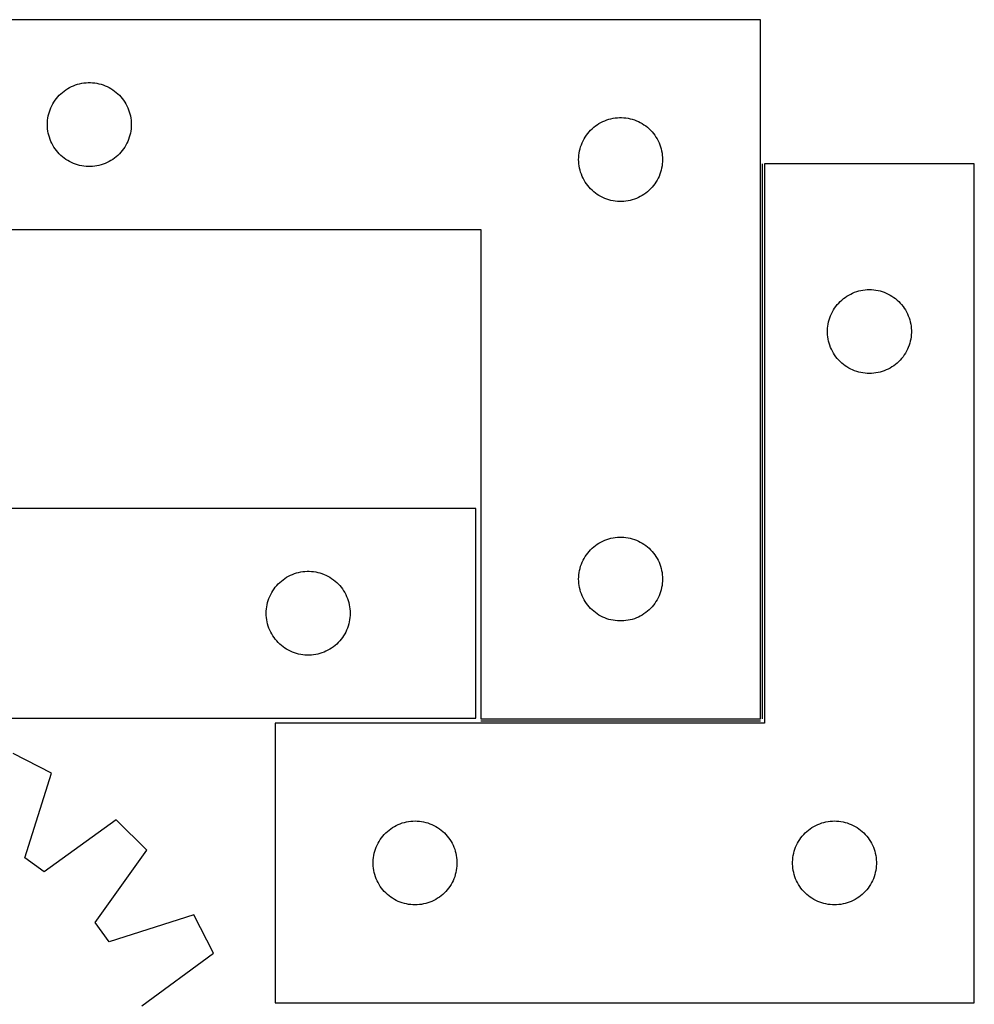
# Model space of a CAD drawing. Header units: millimetres. Extents: x 7 to 1493, y 7 to 2993.
# Tile 13 of 13: x 1152 to 1493, y 2641 to 2993. Entities that reach past the tile are written whole.
import ezdxf

# ---------------------------------------------------------------- set-up
doc = ezdxf.new("R2010")
doc.units = ezdxf.units.MM
doc.layers.add('COMMON', color=5, linetype='CONTINUOUS', true_color=0x0000ff)
doc.layers.add('CUT', color=7, linetype='CONTINUOUS', true_color=0x000000)

msp = doc.modelspace()

# ---------------------------------------------------------------- linework, layer by layer
at = {"layer": 'COMMON'}
for p, q in [((1417.594357, 2743.189729), (1417.594357, 2941.689728)), ((1316.844356, 2742.439728), (1416.844356, 2742.439728))]:
    msp.add_line(p, q, dxfattribs=at)
at = {"layer": 'CUT'}
for p, q in [((1416.844356, 2993.189729), (1116.844356, 2993.189729)), ((1416.844356, 2743.189729), (1416.844356, 2993.189729)), ((1167.841142, 2967.687318), (1168.4707, 2968.134884)), ((1168.4707, 2968.134884), (1169.122464, 2968.549449)), ((1169.122464, 2968.549449), (1169.794705, 2968.929911)), ((1169.794705, 2968.929911), (1170.48564, 2969.275263)), ((1170.48564, 2969.275263), (1171.193438, 2969.584589)), ((1171.193438, 2969.584589), (1171.91622, 2969.857068)), ((1171.91622, 2969.857068), (1172.652071, 2970.091977)), ((1172.652071, 2970.091977), (1173.39904, 2970.288695)), ((1173.39904, 2970.288695), (1174.155145, 2970.446698)), ((1174.155145, 2970.446698), (1174.918381, 2970.565569)), ((1174.918381, 2970.565569), (1175.686724, 2970.644992)), ((1175.686724, 2970.644992), (1176.458137, 2970.684756)), ((1176.458137, 2970.684756), (1177.230575, 2970.684756)), ((1177.230575, 2970.684756), (1178.001988, 2970.644992)), ((1178.001988, 2970.644992), (1178.770331, 2970.565569)), ((1178.770331, 2970.565569), (1179.533567, 2970.446698)), ((1179.533567, 2970.446698), (1180.289672, 2970.288695)), ((1180.289672, 2970.288695), (1181.03664, 2970.091977)), ((1181.03664, 2970.091977), (1181.772492, 2969.857068)), ((1181.772492, 2969.857068), (1182.495274, 2969.584589)), ((1182.495274, 2969.584589), (1183.203072, 2969.275263)), ((1183.203072, 2969.275263), (1183.894007, 2968.929911)), ((1183.894007, 2968.929911), (1184.566248, 2968.549449)), ((1184.566248, 2968.549449), (1185.218012, 2968.134884)), ((1185.218012, 2968.134884), (1185.84757, 2967.687318)), ((1164.187723, 2963.740172), (1164.618931, 2964.381046)), ((1164.618931, 2964.381046), (1165.082559, 2964.998871)), ((1165.082559, 2964.998871), (1165.577377, 2965.592011)), ((1165.577377, 2965.592011), (1166.102073, 2966.158892)), ((1166.102073, 2966.158892), (1166.655256, 2966.69801)), ((1166.655256, 2966.69801), (1167.235458, 2967.207936)), ((1167.235458, 2967.207936), (1167.841142, 2967.687318)), ((1185.84757, 2967.687318), (1186.453254, 2967.207936)), ((1186.453254, 2967.207936), (1187.033456, 2966.69801)), ((1187.033456, 2966.69801), (1187.586639, 2966.158892)), ((1187.586639, 2966.158892), (1188.111335, 2965.592011)), ((1188.111335, 2965.592011), (1188.606153, 2964.998871)), ((1188.606153, 2964.998871), (1189.069781, 2964.381046)), ((1189.069781, 2964.381046), (1189.500989, 2963.740172)), ((1162.554825, 2960.251452), (1162.808604, 2960.98101)), ((1162.808604, 2960.98101), (1163.099602, 2961.696538)), ((1163.099602, 2961.696538), (1163.42705, 2962.396136)), ((1163.42705, 2962.396136), (1163.790077, 2963.07795)), ((1163.790077, 2963.07795), (1164.187723, 2963.740172)), ((1189.500989, 2963.740172), (1189.898635, 2963.07795)), ((1189.898635, 2963.07795), (1190.261662, 2962.396136)), ((1190.261662, 2962.396136), (1190.589109, 2961.696538)), ((1190.589109, 2961.696538), (1190.880108, 2960.98101)), ((1190.880108, 2960.98101), (1191.133887, 2960.251452)), ((1161.864245, 2956.461911), (1161.923858, 2957.232044)), ((1161.923858, 2957.232044), (1162.023037, 2957.998088)), ((1162.023037, 2957.998088), (1162.161521, 2958.75801)), ((1162.161521, 2958.75801), (1162.33894, 2959.509796)), ((1162.33894, 2959.509796), (1162.554825, 2960.251452)), ((1191.133887, 2960.251452), (1191.349772, 2959.509796)), ((1191.349772, 2959.509796), (1191.527191, 2958.75801)), ((1191.527191, 2958.75801), (1191.665674, 2957.998088)), ((1191.665674, 2957.998088), (1191.764854, 2957.232044)), ((1191.764854, 2957.232044), (1191.824467, 2956.461911)), ((1361.193438, 2957.084589), (1361.91622, 2957.357068)), ((1361.91622, 2957.357068), (1362.652071, 2957.591977)), ((1362.652071, 2957.591977), (1363.39904, 2957.788695)), ((1363.39904, 2957.788695), (1364.155145, 2957.946698)), ((1364.155145, 2957.946698), (1364.918381, 2958.065569)), ((1364.918381, 2958.065569), (1365.686724, 2958.144992)), ((1365.686724, 2958.144992), (1366.458137, 2958.184756)), ((1366.458137, 2958.184756), (1367.230575, 2958.184756)), ((1367.230575, 2958.184756), (1368.001988, 2958.144992)), ((1368.001988, 2958.144992), (1368.770331, 2958.065569)), ((1368.770331, 2958.065569), (1369.533567, 2957.946698)), ((1369.533567, 2957.946698), (1370.289672, 2957.788695)), ((1370.289672, 2957.788695), (1371.03664, 2957.591977)), ((1371.03664, 2957.591977), (1371.772492, 2957.357068)), ((1371.772492, 2957.357068), (1372.495274, 2957.084589)), ((1161.844356, 2955.689729), (1161.864245, 2956.461911)), ((1161.864245, 2954.917548), (1161.844356, 2955.689729)), ((1161.923858, 2954.147414), (1161.864245, 2954.917548)), ((1162.023037, 2953.381371), (1161.923858, 2954.147414)), ((1191.764854, 2954.147414), (1191.665674, 2953.381371)), ((1191.824467, 2954.917548), (1191.764854, 2954.147414)), ((1191.824467, 2956.461911), (1191.844356, 2955.689729)), ((1191.844356, 2955.689729), (1191.824467, 2954.917548)), ((1356.102073, 2953.658892), (1356.655256, 2954.19801)), ((1356.655256, 2954.19801), (1357.235458, 2954.707936)), ((1357.235458, 2954.707936), (1357.841142, 2955.187318)), ((1357.841142, 2955.187318), (1358.4707, 2955.634884)), ((1358.4707, 2955.634884), (1359.122464, 2956.049449)), ((1359.122464, 2956.049449), (1359.794705, 2956.429911)), ((1359.794705, 2956.429911), (1360.48564, 2956.775263)), ((1360.48564, 2956.775263), (1361.193438, 2957.084589)), ((1372.495274, 2957.084589), (1373.203072, 2956.775263)), ((1373.203072, 2956.775263), (1373.894007, 2956.429911)), ((1373.894007, 2956.429911), (1374.566248, 2956.049449)), ((1374.566248, 2956.049449), (1375.218012, 2955.634884)), ((1375.218012, 2955.634884), (1375.84757, 2955.187318)), ((1375.84757, 2955.187318), (1376.453254, 2954.707936)), ((1376.453254, 2954.707936), (1377.033456, 2954.19801)), ((1377.033456, 2954.19801), (1377.586639, 2953.658892)), ((1162.161521, 2952.621448), (1162.023037, 2953.381371)), ((1162.33894, 2951.869662), (1162.161521, 2952.621448)), ((1162.554825, 2951.128007), (1162.33894, 2951.869662)), ((1162.808604, 2950.398448), (1162.554825, 2951.128007)), ((1163.099602, 2949.682921), (1162.808604, 2950.398448)), ((1190.880108, 2950.398448), (1190.589109, 2949.682921)), ((1191.133887, 2951.128007), (1190.880108, 2950.398448)), ((1191.349772, 2951.869662), (1191.133887, 2951.128007)), ((1191.527191, 2952.621448), (1191.349772, 2951.869662)), ((1191.665674, 2953.381371), (1191.527191, 2952.621448)), ((1353.42705, 2949.896136), (1353.790077, 2950.57795)), ((1353.790077, 2950.57795), (1354.187723, 2951.240172)), ((1354.187723, 2951.240172), (1354.618931, 2951.881046)), ((1354.618931, 2951.881046), (1355.082559, 2952.498871)), ((1355.082559, 2952.498871), (1355.577377, 2953.092011)), ((1355.577377, 2953.092011), (1356.102073, 2953.658892)), ((1377.586639, 2953.658892), (1378.111335, 2953.092011)), ((1378.111335, 2953.092011), (1378.606153, 2952.498871)), ((1378.606153, 2952.498871), (1379.069781, 2951.881046)), ((1379.069781, 2951.881046), (1379.500989, 2951.240172)), ((1379.500989, 2951.240172), (1379.898635, 2950.57795)), ((1379.898635, 2950.57795), (1380.261662, 2949.896136)), ((1163.42705, 2948.983322), (1163.099602, 2949.682921)), ((1163.790077, 2948.301508), (1163.42705, 2948.983322)), ((1164.187723, 2947.639286), (1163.790077, 2948.301508)), ((1164.618931, 2946.998413), (1164.187723, 2947.639286)), ((1165.082559, 2946.380587), (1164.618931, 2946.998413)), ((1189.069781, 2946.998413), (1188.606153, 2946.380587)), ((1189.500989, 2947.639286), (1189.069781, 2946.998413)), ((1189.898635, 2948.301508), (1189.500989, 2947.639286)), ((1190.261662, 2948.983322), (1189.898635, 2948.301508)), ((1190.589109, 2949.682921), (1190.261662, 2948.983322)), ((1352.161521, 2946.25801), (1352.33894, 2947.009796)), ((1352.33894, 2947.009796), (1352.554825, 2947.751452)), ((1352.554825, 2947.751452), (1352.808604, 2948.48101)), ((1352.808604, 2948.48101), (1353.099602, 2949.196538)), ((1353.099602, 2949.196538), (1353.42705, 2949.896136)), ((1380.261662, 2949.896136), (1380.589109, 2949.196538)), ((1380.589109, 2949.196538), (1380.880108, 2948.48101)), ((1380.880108, 2948.48101), (1381.133887, 2947.751452)), ((1381.133887, 2947.751452), (1381.349772, 2947.009796)), ((1381.349772, 2947.009796), (1381.527191, 2946.25801)), ((1165.577377, 2945.787447), (1165.082559, 2946.380587)), ((1166.102073, 2945.220567), (1165.577377, 2945.787447)), ((1166.655256, 2944.681449), (1166.102073, 2945.220567)), ((1167.235458, 2944.171522), (1166.655256, 2944.681449)), ((1167.841142, 2943.692141), (1167.235458, 2944.171522)), ((1168.4707, 2943.244574), (1167.841142, 2943.692141)), ((1169.122464, 2942.83001), (1168.4707, 2943.244574)), ((1185.218012, 2943.244574), (1184.566248, 2942.83001)), ((1185.84757, 2943.692141), (1185.218012, 2943.244574)), ((1186.453254, 2944.171522), (1185.84757, 2943.692141)), ((1187.033456, 2944.681449), (1186.453254, 2944.171522)), ((1187.586639, 2945.220567), (1187.033456, 2944.681449)), ((1188.111335, 2945.787447), (1187.586639, 2945.220567)), ((1188.606153, 2946.380587), (1188.111335, 2945.787447)), ((1351.844356, 2943.189729), (1351.864245, 2943.961911)), ((1351.864245, 2942.417548), (1351.844356, 2943.189729)), ((1351.864245, 2943.961911), (1351.923858, 2944.732044)), ((1351.923858, 2944.732044), (1352.023037, 2945.498088)), ((1352.023037, 2945.498088), (1352.161521, 2946.25801)), ((1381.527191, 2946.25801), (1381.665674, 2945.498088)), ((1381.665674, 2945.498088), (1381.764854, 2944.732044)), ((1381.764854, 2944.732044), (1381.824467, 2943.961911)), ((1381.824467, 2943.961911), (1381.844356, 2943.189729)), ((1381.844356, 2943.189729), (1381.824467, 2942.417548)), ((1169.794705, 2942.449547), (1169.122464, 2942.83001)), ((1170.48564, 2942.104195), (1169.794705, 2942.449547)), ((1171.193438, 2941.79487), (1170.48564, 2942.104195)), ((1171.91622, 2941.522391), (1171.193438, 2941.79487)), ((1172.652071, 2941.287481), (1171.91622, 2941.522391)), ((1173.39904, 2941.090764), (1172.652071, 2941.287481)), ((1174.155145, 2940.93276), (1173.39904, 2941.090764)), ((1174.918381, 2940.813889), (1174.155145, 2940.93276)), ((1175.686724, 2940.734466), (1174.918381, 2940.813889)), ((1176.458137, 2940.694702), (1175.686724, 2940.734466)), ((1177.230575, 2940.694702), (1176.458137, 2940.694702)), ((1178.001988, 2940.734466), (1177.230575, 2940.694702)), ((1178.770331, 2940.813889), (1178.001988, 2940.734466)), ((1179.533567, 2940.93276), (1178.770331, 2940.813889)), ((1180.289672, 2941.090764), (1179.533567, 2940.93276)), ((1181.03664, 2941.287481), (1180.289672, 2941.090764)), ((1181.772492, 2941.522391), (1181.03664, 2941.287481)), ((1182.495274, 2941.79487), (1181.772492, 2941.522391)), ((1183.203072, 2942.104195), (1182.495274, 2941.79487)), ((1183.894007, 2942.449547), (1183.203072, 2942.104195)), ((1184.566248, 2942.83001), (1183.894007, 2942.449547)), ((1351.923858, 2941.647414), (1351.864245, 2942.417548)), ((1352.023037, 2940.881371), (1351.923858, 2941.647414)), ((1352.161521, 2940.121448), (1352.023037, 2940.881371)), ((1352.33894, 2939.369662), (1352.161521, 2940.121448)), ((1381.527191, 2940.121448), (1381.349772, 2939.369662)), ((1381.665674, 2940.881371), (1381.527191, 2940.121448)), ((1381.764854, 2941.647414), (1381.665674, 2940.881371)), ((1381.824467, 2942.417548), (1381.764854, 2941.647414)), ((1493.344357, 2941.689728), (1418.344357, 2941.689728)), ((1418.344357, 2941.689728), (1418.344357, 2741.689728)), ((1493.344357, 2641.689728), (1493.344357, 2941.689728)), ((1352.554825, 2938.628007), (1352.33894, 2939.369662)), ((1352.808604, 2937.898448), (1352.554825, 2938.628007)), ((1353.099602, 2937.182921), (1352.808604, 2937.898448)), ((1353.42705, 2936.483322), (1353.099602, 2937.182921)), ((1353.790077, 2935.801508), (1353.42705, 2936.483322)), ((1380.261662, 2936.483322), (1379.898635, 2935.801508)), ((1380.589109, 2937.182921), (1380.261662, 2936.483322)), ((1380.880108, 2937.898448), (1380.589109, 2937.182921)), ((1381.133887, 2938.628007), (1380.880108, 2937.898448)), ((1381.349772, 2939.369662), (1381.133887, 2938.628007)), ((1354.187723, 2935.139286), (1353.790077, 2935.801508)), ((1354.618931, 2934.498413), (1354.187723, 2935.139286)), ((1355.082559, 2933.880587), (1354.618931, 2934.498413)), ((1355.577377, 2933.287447), (1355.082559, 2933.880587)), ((1356.102073, 2932.720567), (1355.577377, 2933.287447)), ((1356.655256, 2932.181449), (1356.102073, 2932.720567)), ((1377.586639, 2932.720567), (1377.033456, 2932.181449)), ((1378.111335, 2933.287447), (1377.586639, 2932.720567)), ((1378.606153, 2933.880587), (1378.111335, 2933.287447)), ((1379.069781, 2934.498413), (1378.606153, 2933.880587)), ((1379.500989, 2935.139286), (1379.069781, 2934.498413)), ((1379.898635, 2935.801508), (1379.500989, 2935.139286)), ((1357.235458, 2931.671522), (1356.655256, 2932.181449)), ((1357.841142, 2931.192141), (1357.235458, 2931.671522)), ((1358.4707, 2930.744574), (1357.841142, 2931.192141)), ((1359.122464, 2930.33001), (1358.4707, 2930.744574)), ((1359.794705, 2929.949547), (1359.122464, 2930.33001)), ((1360.48564, 2929.604195), (1359.794705, 2929.949547)), ((1361.193438, 2929.29487), (1360.48564, 2929.604195)), ((1361.91622, 2929.022391), (1361.193438, 2929.29487)), ((1372.495274, 2929.29487), (1371.772492, 2929.022391)), ((1373.203072, 2929.604195), (1372.495274, 2929.29487)), ((1373.894007, 2929.949547), (1373.203072, 2929.604195)), ((1374.566248, 2930.33001), (1373.894007, 2929.949547)), ((1375.218012, 2930.744574), (1374.566248, 2930.33001)), ((1375.84757, 2931.192141), (1375.218012, 2930.744574)), ((1376.453254, 2931.671522), (1375.84757, 2931.192141)), ((1377.033456, 2932.181449), (1376.453254, 2931.671522)), ((1362.652071, 2928.787481), (1361.91622, 2929.022391)), ((1363.39904, 2928.590764), (1362.652071, 2928.787481)), ((1364.155145, 2928.43276), (1363.39904, 2928.590764)), ((1364.918381, 2928.313889), (1364.155145, 2928.43276)), ((1365.686724, 2928.234466), (1364.918381, 2928.313889)), ((1366.458137, 2928.194702), (1365.686724, 2928.234466)), ((1367.230575, 2928.194702), (1366.458137, 2928.194702)), ((1368.001988, 2928.234466), (1367.230575, 2928.194702)), ((1368.770331, 2928.313889), (1368.001988, 2928.234466)), ((1369.533567, 2928.43276), (1368.770331, 2928.313889)), ((1370.289672, 2928.590764), (1369.533567, 2928.43276)), ((1371.03664, 2928.787481), (1370.289672, 2928.590764)), ((1371.772492, 2929.022391), (1371.03664, 2928.787481)), ((1116.844356, 2918.189729), (1316.844356, 2918.189729)), ((1316.844356, 2918.189729), (1316.844356, 2743.189729)), ((1446.535215, 2893.451525), (1447.15304, 2893.915153)), ((1447.15304, 2893.915153), (1447.793914, 2894.346362)), ((1447.793914, 2894.346362), (1448.456136, 2894.744007)), ((1448.456136, 2894.744007), (1449.13795, 2895.107034)), ((1449.13795, 2895.107034), (1449.837548, 2895.434482)), ((1449.837548, 2895.434482), (1450.553076, 2895.72548)), ((1450.553076, 2895.72548), (1451.282634, 2895.979259)), ((1451.282634, 2895.979259), (1452.02429, 2896.195144)), ((1452.02429, 2896.195144), (1452.776076, 2896.372563)), ((1452.776076, 2896.372563), (1453.535998, 2896.511047)), ((1453.535998, 2896.511047), (1454.302042, 2896.610226)), ((1454.302042, 2896.610226), (1455.072176, 2896.66984)), ((1455.072176, 2896.66984), (1455.844357, 2896.689728)), ((1455.844357, 2896.689728), (1456.616538, 2896.66984)), ((1456.616538, 2896.66984), (1457.386672, 2896.610226)), ((1457.386672, 2896.610226), (1458.152716, 2896.511047)), ((1458.152716, 2896.511047), (1458.912638, 2896.372563)), ((1458.912638, 2896.372563), (1459.664424, 2896.195144)), ((1459.664424, 2896.195144), (1460.406079, 2895.979259)), ((1460.406079, 2895.979259), (1461.135638, 2895.72548)), ((1461.135638, 2895.72548), (1461.851165, 2895.434482)), ((1461.851165, 2895.434482), (1462.550764, 2895.107034)), ((1462.550764, 2895.107034), (1463.232578, 2894.744007)), ((1463.232578, 2894.744007), (1463.8948, 2894.346362)), ((1463.8948, 2894.346362), (1464.535673, 2893.915153)), ((1464.535673, 2893.915153), (1465.153499, 2893.451525)), ((1443.399202, 2890.063384), (1443.846768, 2890.692942)), ((1443.846768, 2890.692942), (1444.32615, 2891.298626)), ((1444.32615, 2891.298626), (1444.836076, 2891.878828)), ((1444.836076, 2891.878828), (1445.375195, 2892.432011)), ((1445.375195, 2892.432011), (1445.942075, 2892.956707)), ((1445.942075, 2892.956707), (1446.535215, 2893.451525)), ((1465.153499, 2893.451525), (1465.746639, 2892.956707)), ((1465.746639, 2892.956707), (1466.313519, 2892.432011)), ((1466.313519, 2892.432011), (1466.852637, 2891.878828)), ((1466.852637, 2891.878828), (1467.362564, 2891.298626)), ((1467.362564, 2891.298626), (1467.841946, 2890.692942)), ((1467.841946, 2890.692942), (1468.289512, 2890.063384)), ((1441.677018, 2886.617864), (1441.949497, 2887.340647)), ((1441.949497, 2887.340647), (1442.258823, 2888.048444)), ((1442.258823, 2888.048444), (1442.604175, 2888.739379)), ((1442.604175, 2888.739379), (1442.984637, 2889.41162)), ((1442.984637, 2889.41162), (1443.399202, 2890.063384)), ((1468.289512, 2890.063384), (1468.704076, 2889.41162)), ((1468.704076, 2889.41162), (1469.084539, 2888.739379)), ((1469.084539, 2888.739379), (1469.429891, 2888.048444)), ((1469.429891, 2888.048444), (1469.739216, 2887.340647)), ((1469.739216, 2887.340647), (1470.011695, 2886.617864)), ((1440.889094, 2882.84736), (1440.968517, 2883.615704)), ((1440.968517, 2883.615704), (1441.087388, 2884.37894)), ((1441.087388, 2884.37894), (1441.245391, 2885.135044)), ((1441.245391, 2885.135044), (1441.442109, 2885.882013)), ((1441.442109, 2885.882013), (1441.677018, 2886.617864)), ((1470.011695, 2886.617864), (1470.246605, 2885.882013)), ((1470.246605, 2885.882013), (1470.443323, 2885.135044)), ((1470.443323, 2885.135044), (1470.601326, 2884.37894)), ((1470.601326, 2884.37894), (1470.720197, 2883.615704)), ((1470.720197, 2883.615704), (1470.79962, 2882.84736)), ((1440.84933, 2882.075947), (1440.889094, 2882.84736)), ((1440.84933, 2881.303509), (1440.84933, 2882.075947)), ((1440.889094, 2880.532096), (1440.84933, 2881.303509)), ((1440.968517, 2879.763753), (1440.889094, 2880.532096)), ((1441.087388, 2879.000517), (1440.968517, 2879.763753)), ((1470.720197, 2879.763753), (1470.601326, 2879.000517)), ((1470.79962, 2880.532096), (1470.720197, 2879.763753)), ((1470.79962, 2882.84736), (1470.839384, 2882.075947)), ((1470.839384, 2881.303509), (1470.79962, 2880.532096)), ((1470.839384, 2882.075947), (1470.839384, 2881.303509)), ((1441.245391, 2878.244412), (1441.087388, 2879.000517)), ((1441.442109, 2877.497444), (1441.245391, 2878.244412)), ((1441.677018, 2876.761592), (1441.442109, 2877.497444)), ((1441.949497, 2876.03881), (1441.677018, 2876.761592)), ((1470.011695, 2876.761592), (1469.739216, 2876.03881)), ((1470.246605, 2877.497444), (1470.011695, 2876.761592)), ((1470.443323, 2878.244412), (1470.246605, 2877.497444)), ((1470.601326, 2879.000517), (1470.443323, 2878.244412)), ((1442.258823, 2875.331012), (1441.949497, 2876.03881)), ((1442.604175, 2874.640077), (1442.258823, 2875.331012)), ((1442.984637, 2873.967836), (1442.604175, 2874.640077)), ((1443.399202, 2873.316072), (1442.984637, 2873.967836)), ((1443.846768, 2872.686514), (1443.399202, 2873.316072)), ((1468.289512, 2873.316072), (1467.841946, 2872.686514)), ((1468.704076, 2873.967836), (1468.289512, 2873.316072)), ((1469.084539, 2874.640077), (1468.704076, 2873.967836)), ((1469.429891, 2875.331012), (1469.084539, 2874.640077)), ((1469.739216, 2876.03881), (1469.429891, 2875.331012)), ((1444.32615, 2872.080831), (1443.846768, 2872.686514)), ((1444.836076, 2871.500628), (1444.32615, 2872.080831)), ((1445.375195, 2870.947445), (1444.836076, 2871.500628)), ((1445.942075, 2870.422749), (1445.375195, 2870.947445)), ((1446.535215, 2869.927931), (1445.942075, 2870.422749)), ((1447.15304, 2869.464303), (1446.535215, 2869.927931)), ((1447.793914, 2869.033095), (1447.15304, 2869.464303)), ((1464.535673, 2869.464303), (1463.8948, 2869.033095)), ((1465.153499, 2869.927931), (1464.535673, 2869.464303)), ((1465.746639, 2870.422749), (1465.153499, 2869.927931)), ((1466.313519, 2870.947445), (1465.746639, 2870.422749)), ((1466.852637, 2871.500628), (1466.313519, 2870.947445)), ((1467.362564, 2872.080831), (1466.852637, 2871.500628)), ((1467.841946, 2872.686514), (1467.362564, 2872.080831)), ((1448.456136, 2868.63545), (1447.793914, 2869.033095)), ((1449.13795, 2868.272422), (1448.456136, 2868.63545)), ((1449.837548, 2867.944975), (1449.13795, 2868.272422)), ((1450.553076, 2867.653976), (1449.837548, 2867.944975)), ((1451.282634, 2867.400197), (1450.553076, 2867.653976)), ((1452.02429, 2867.184312), (1451.282634, 2867.400197)), ((1452.776076, 2867.006893), (1452.02429, 2867.184312)), ((1453.535998, 2866.86841), (1452.776076, 2867.006893)), ((1454.302042, 2866.76923), (1453.535998, 2866.86841)), ((1455.072176, 2866.709617), (1454.302042, 2866.76923)), ((1455.844357, 2866.689728), (1455.072176, 2866.709617)), ((1456.616538, 2866.709617), (1455.844357, 2866.689728)), ((1457.386672, 2866.76923), (1456.616538, 2866.709617)), ((1458.152716, 2866.86841), (1457.386672, 2866.76923)), ((1458.912638, 2867.006893), (1458.152716, 2866.86841)), ((1459.664424, 2867.184312), (1458.912638, 2867.006893)), ((1460.406079, 2867.400197), (1459.664424, 2867.184312)), ((1461.135638, 2867.653976), (1460.406079, 2867.400197)), ((1461.851165, 2867.944975), (1461.135638, 2867.653976)), ((1462.550764, 2868.272422), (1461.851165, 2867.944975)), ((1463.232578, 2868.63545), (1462.550764, 2868.272422)), ((1463.8948, 2869.033095), (1463.232578, 2868.63545)), ((1315.135769, 2818.464391), (1115.135769, 2818.464391)), ((1315.135769, 2743.464391), (1315.135769, 2818.464391)), ((1358.4707, 2805.634884), (1359.122464, 2806.049449)), ((1359.122464, 2806.049449), (1359.794705, 2806.429911)), ((1359.794705, 2806.429911), (1360.48564, 2806.775263)), ((1360.48564, 2806.775263), (1361.193438, 2807.084589)), ((1361.193438, 2807.084589), (1361.91622, 2807.357068)), ((1361.91622, 2807.357068), (1362.652071, 2807.591977)), ((1362.652071, 2807.591977), (1363.39904, 2807.788695)), ((1363.39904, 2807.788695), (1364.155145, 2807.946698)), ((1364.155145, 2807.946698), (1364.918381, 2808.065569)), ((1364.918381, 2808.065569), (1365.686724, 2808.144992)), ((1365.686724, 2808.144992), (1366.458137, 2808.184756)), ((1366.458137, 2808.184756), (1367.230575, 2808.184756)), ((1367.230575, 2808.184756), (1368.001988, 2808.144992)), ((1368.001988, 2808.144992), (1368.770331, 2808.065569)), ((1368.770331, 2808.065569), (1369.533567, 2807.946698)), ((1369.533567, 2807.946698), (1370.289672, 2807.788695)), ((1370.289672, 2807.788695), (1371.03664, 2807.591977)), ((1371.03664, 2807.591977), (1371.772492, 2807.357068)), ((1371.772492, 2807.357068), (1372.495274, 2807.084589)), ((1372.495274, 2807.084589), (1373.203072, 2806.775263)), ((1373.203072, 2806.775263), (1373.894007, 2806.429911)), ((1373.894007, 2806.429911), (1374.566248, 2806.049449)), ((1374.566248, 2806.049449), (1375.218012, 2805.634884)), ((1354.618931, 2801.881046), (1355.082559, 2802.498871)), ((1355.082559, 2802.498871), (1355.577377, 2803.092011)), ((1355.577377, 2803.092011), (1356.102073, 2803.658892)), ((1356.102073, 2803.658892), (1356.655256, 2804.19801)), ((1356.655256, 2804.19801), (1357.235458, 2804.707936)), ((1357.235458, 2804.707936), (1357.841142, 2805.187318)), ((1357.841142, 2805.187318), (1358.4707, 2805.634884)), ((1375.218012, 2805.634884), (1375.84757, 2805.187318)), ((1375.84757, 2805.187318), (1376.453254, 2804.707936)), ((1376.453254, 2804.707936), (1377.033456, 2804.19801)), ((1377.033456, 2804.19801), (1377.586639, 2803.658892)), ((1377.586639, 2803.658892), (1378.111335, 2803.092011)), ((1378.111335, 2803.092011), (1378.606153, 2802.498871)), ((1378.606153, 2802.498871), (1379.069781, 2801.881046)), ((1352.808604, 2798.48101), (1353.099602, 2799.196538)), ((1353.099602, 2799.196538), (1353.42705, 2799.896136)), ((1353.42705, 2799.896136), (1353.790077, 2800.57795)), ((1353.790077, 2800.57795), (1354.187723, 2801.240172)), ((1354.187723, 2801.240172), (1354.618931, 2801.881046)), ((1379.069781, 2801.881046), (1379.500989, 2801.240172)), ((1379.500989, 2801.240172), (1379.898635, 2800.57795)), ((1379.898635, 2800.57795), (1380.261662, 2799.896136)), ((1380.261662, 2799.896136), (1380.589109, 2799.196538)), ((1380.589109, 2799.196538), (1380.880108, 2798.48101)), ((1250.207634, 2795.131729), (1250.943485, 2795.366639)), ((1250.943485, 2795.366639), (1251.690453, 2795.563357)), ((1251.690453, 2795.563357), (1252.446558, 2795.72136)), ((1252.446558, 2795.72136), (1253.209794, 2795.840231)), ((1253.209794, 2795.840231), (1253.978137, 2795.919654)), ((1253.978137, 2795.919654), (1254.749551, 2795.959418)), ((1254.749551, 2795.959418), (1255.521988, 2795.959418)), ((1255.521988, 2795.959418), (1256.293401, 2795.919654)), ((1256.293401, 2795.919654), (1257.061745, 2795.840231)), ((1257.061745, 2795.840231), (1257.824981, 2795.72136)), ((1257.824981, 2795.72136), (1258.581085, 2795.563357)), ((1258.581085, 2795.563357), (1259.328054, 2795.366639)), ((1259.328054, 2795.366639), (1260.063905, 2795.131729)), ((1351.923858, 2794.732044), (1352.023037, 2795.498088)), ((1352.023037, 2795.498088), (1352.161521, 2796.25801)), ((1352.161521, 2796.25801), (1352.33894, 2797.009796)), ((1352.33894, 2797.009796), (1352.554825, 2797.751452)), ((1352.554825, 2797.751452), (1352.808604, 2798.48101)), ((1380.880108, 2798.48101), (1381.133887, 2797.751452)), ((1381.133887, 2797.751452), (1381.349772, 2797.009796)), ((1381.349772, 2797.009796), (1381.527191, 2796.25801)), ((1381.527191, 2796.25801), (1381.665674, 2795.498088)), ((1381.665674, 2795.498088), (1381.764854, 2794.732044)), ((1244.393486, 2791.433553), (1244.946669, 2791.972672)), ((1244.946669, 2791.972672), (1245.526872, 2792.482598)), ((1245.526872, 2792.482598), (1246.132555, 2792.96198)), ((1246.132555, 2792.96198), (1246.762113, 2793.409546)), ((1246.762113, 2793.409546), (1247.413877, 2793.82411)), ((1247.413877, 2793.82411), (1248.086118, 2794.204573)), ((1248.086118, 2794.204573), (1248.777053, 2794.549925)), ((1248.777053, 2794.549925), (1249.484851, 2794.859251)), ((1249.484851, 2794.859251), (1250.207634, 2795.131729)), ((1260.063905, 2795.131729), (1260.786688, 2794.859251)), ((1260.786688, 2794.859251), (1261.494485, 2794.549925)), ((1261.494485, 2794.549925), (1262.18542, 2794.204573)), ((1262.18542, 2794.204573), (1262.857661, 2793.82411)), ((1262.857661, 2793.82411), (1263.509425, 2793.409546)), ((1263.509425, 2793.409546), (1264.138983, 2792.96198)), ((1264.138983, 2792.96198), (1264.744667, 2792.482598)), ((1264.744667, 2792.482598), (1265.324869, 2791.972672)), ((1265.324869, 2791.972672), (1265.878052, 2791.433553)), ((1351.844356, 2793.189729), (1351.864245, 2793.961911)), ((1351.864245, 2792.417548), (1351.844356, 2793.189729)), ((1351.864245, 2793.961911), (1351.923858, 2794.732044)), ((1351.923858, 2791.647414), (1351.864245, 2792.417548)), ((1381.764854, 2794.732044), (1381.824467, 2793.961911)), ((1381.824467, 2792.417548), (1381.764854, 2791.647414)), ((1381.824467, 2793.961911), (1381.844356, 2793.189729)), ((1381.844356, 2793.189729), (1381.824467, 2792.417548)), ((1241.718463, 2787.670798), (1242.081491, 2788.352612)), ((1242.081491, 2788.352612), (1242.479136, 2789.014834)), ((1242.479136, 2789.014834), (1242.910344, 2789.655708)), ((1242.910344, 2789.655708), (1243.373972, 2790.273533)), ((1243.373972, 2790.273533), (1243.86879, 2790.866673)), ((1243.86879, 2790.866673), (1244.393486, 2791.433553)), ((1265.878052, 2791.433553), (1266.402748, 2790.866673)), ((1266.402748, 2790.866673), (1266.897566, 2790.273533)), ((1266.897566, 2790.273533), (1267.361194, 2789.655708)), ((1267.361194, 2789.655708), (1267.792403, 2789.014834)), ((1267.792403, 2789.014834), (1268.190048, 2788.352612)), ((1268.190048, 2788.352612), (1268.553076, 2787.670798)), ((1352.023037, 2790.881371), (1351.923858, 2791.647414)), ((1352.161521, 2790.121448), (1352.023037, 2790.881371)), ((1352.33894, 2789.369662), (1352.161521, 2790.121448)), ((1352.554825, 2788.628007), (1352.33894, 2789.369662)), ((1352.808604, 2787.898448), (1352.554825, 2788.628007)), ((1381.133887, 2788.628007), (1380.880108, 2787.898448)), ((1381.349772, 2789.369662), (1381.133887, 2788.628007)), ((1381.527191, 2790.121448), (1381.349772, 2789.369662)), ((1381.665674, 2790.881371), (1381.527191, 2790.121448)), ((1381.764854, 2791.647414), (1381.665674, 2790.881371)), ((1240.452934, 2784.032672), (1240.630353, 2784.784458)), ((1240.630353, 2784.784458), (1240.846239, 2785.526114)), ((1240.846239, 2785.526114), (1241.100017, 2786.255672)), ((1241.100017, 2786.255672), (1241.391016, 2786.9712)), ((1241.391016, 2786.9712), (1241.718463, 2787.670798)), ((1268.553076, 2787.670798), (1268.880523, 2786.9712)), ((1268.880523, 2786.9712), (1269.171522, 2786.255672)), ((1269.171522, 2786.255672), (1269.4253, 2785.526114)), ((1269.4253, 2785.526114), (1269.641185, 2784.784458)), ((1269.641185, 2784.784458), (1269.818605, 2784.032672)), ((1353.099602, 2787.182921), (1352.808604, 2787.898448)), ((1353.42705, 2786.483322), (1353.099602, 2787.182921)), ((1353.790077, 2785.801508), (1353.42705, 2786.483322)), ((1354.187723, 2785.139286), (1353.790077, 2785.801508)), ((1354.618931, 2784.498413), (1354.187723, 2785.139286)), ((1379.500989, 2785.139286), (1379.069781, 2784.498413)), ((1379.898635, 2785.801508), (1379.500989, 2785.139286)), ((1380.261662, 2786.483322), (1379.898635, 2785.801508)), ((1380.589109, 2787.182921), (1380.261662, 2786.483322)), ((1380.880108, 2787.898448), (1380.589109, 2787.182921)), ((1240.135769, 2780.964391), (1240.155658, 2781.736572)), ((1240.155658, 2781.736572), (1240.215271, 2782.506706)), ((1240.215271, 2782.506706), (1240.314451, 2783.27275)), ((1240.314451, 2783.27275), (1240.452934, 2784.032672)), ((1269.818605, 2784.032672), (1269.957088, 2783.27275)), ((1269.957088, 2783.27275), (1270.056267, 2782.506706)), ((1270.056267, 2782.506706), (1270.115881, 2781.736572)), ((1270.115881, 2781.736572), (1270.135769, 2780.964391)), ((1355.082559, 2783.880587), (1354.618931, 2784.498413)), ((1355.577377, 2783.287447), (1355.082559, 2783.880587)), ((1356.102073, 2782.720567), (1355.577377, 2783.287447)), ((1356.655256, 2782.181449), (1356.102073, 2782.720567)), ((1357.235458, 2781.671522), (1356.655256, 2782.181449)), ((1357.841142, 2781.192141), (1357.235458, 2781.671522)), ((1358.4707, 2780.744574), (1357.841142, 2781.192141)), ((1375.84757, 2781.192141), (1375.218012, 2780.744574)), ((1376.453254, 2781.671522), (1375.84757, 2781.192141)), ((1377.033456, 2782.181449), (1376.453254, 2781.671522)), ((1377.586639, 2782.720567), (1377.033456, 2782.181449)), ((1378.111335, 2783.287447), (1377.586639, 2782.720567)), ((1378.606153, 2783.880587), (1378.111335, 2783.287447)), ((1379.069781, 2784.498413), (1378.606153, 2783.880587)), ((1240.155658, 2780.19221), (1240.135769, 2780.964391)), ((1240.215271, 2779.422076), (1240.155658, 2780.19221)), ((1240.314451, 2778.656032), (1240.215271, 2779.422076)), ((1240.452934, 2777.89611), (1240.314451, 2778.656032)), ((1240.630353, 2777.144324), (1240.452934, 2777.89611)), ((1269.818605, 2777.89611), (1269.641185, 2777.144324)), ((1269.957088, 2778.656032), (1269.818605, 2777.89611)), ((1270.056267, 2779.422076), (1269.957088, 2778.656032)), ((1270.115881, 2780.19221), (1270.056267, 2779.422076)), ((1270.135769, 2780.964391), (1270.115881, 2780.19221)), ((1359.122464, 2780.33001), (1358.4707, 2780.744574)), ((1359.794705, 2779.949547), (1359.122464, 2780.33001)), ((1360.48564, 2779.604195), (1359.794705, 2779.949547)), ((1361.193438, 2779.29487), (1360.48564, 2779.604195)), ((1361.91622, 2779.022391), (1361.193438, 2779.29487)), ((1362.652071, 2778.787481), (1361.91622, 2779.022391)), ((1363.39904, 2778.590764), (1362.652071, 2778.787481)), ((1364.155145, 2778.43276), (1363.39904, 2778.590764)), ((1364.918381, 2778.313889), (1364.155145, 2778.43276)), ((1365.686724, 2778.234466), (1364.918381, 2778.313889)), ((1366.458137, 2778.194702), (1365.686724, 2778.234466)), ((1367.230575, 2778.194702), (1366.458137, 2778.194702)), ((1368.001988, 2778.234466), (1367.230575, 2778.194702)), ((1368.770331, 2778.313889), (1368.001988, 2778.234466)), ((1369.533567, 2778.43276), (1368.770331, 2778.313889)), ((1370.289672, 2778.590764), (1369.533567, 2778.43276)), ((1371.03664, 2778.787481), (1370.289672, 2778.590764)), ((1371.772492, 2779.022391), (1371.03664, 2778.787481)), ((1372.495274, 2779.29487), (1371.772492, 2779.022391)), ((1373.203072, 2779.604195), (1372.495274, 2779.29487)), ((1373.894007, 2779.949547), (1373.203072, 2779.604195)), ((1374.566248, 2780.33001), (1373.894007, 2779.949547)), ((1375.218012, 2780.744574), (1374.566248, 2780.33001)), ((1240.846239, 2776.402669), (1240.630353, 2777.144324)), ((1241.100017, 2775.67311), (1240.846239, 2776.402669)), ((1241.391016, 2774.957582), (1241.100017, 2775.67311)), ((1241.718463, 2774.257984), (1241.391016, 2774.957582)), ((1242.081491, 2773.57617), (1241.718463, 2774.257984)), ((1268.553076, 2774.257984), (1268.190048, 2773.57617)), ((1268.880523, 2774.957582), (1268.553076, 2774.257984)), ((1269.171522, 2775.67311), (1268.880523, 2774.957582)), ((1269.4253, 2776.402669), (1269.171522, 2775.67311)), ((1269.641185, 2777.144324), (1269.4253, 2776.402669)), ((1242.479136, 2772.913948), (1242.081491, 2773.57617)), ((1242.910344, 2772.273075), (1242.479136, 2772.913948)), ((1243.373972, 2771.655249), (1242.910344, 2772.273075)), ((1243.86879, 2771.062109), (1243.373972, 2771.655249)), ((1244.393486, 2770.495229), (1243.86879, 2771.062109)), ((1266.402748, 2771.062109), (1265.878052, 2770.495229)), ((1266.897566, 2771.655249), (1266.402748, 2771.062109)), ((1267.361194, 2772.273075), (1266.897566, 2771.655249)), ((1267.792403, 2772.913948), (1267.361194, 2772.273075)), ((1268.190048, 2773.57617), (1267.792403, 2772.913948)), ((1244.946669, 2769.956111), (1244.393486, 2770.495229)), ((1245.526872, 2769.446184), (1244.946669, 2769.956111)), ((1246.132555, 2768.966802), (1245.526872, 2769.446184)), ((1246.762113, 2768.519236), (1246.132555, 2768.966802)), ((1247.413877, 2768.104672), (1246.762113, 2768.519236)), ((1248.086118, 2767.724209), (1247.413877, 2768.104672)), ((1248.777053, 2767.378857), (1248.086118, 2767.724209)), ((1249.484851, 2767.069532), (1248.777053, 2767.378857)), ((1261.494485, 2767.378857), (1260.786688, 2767.069532)), ((1262.18542, 2767.724209), (1261.494485, 2767.378857)), ((1262.857661, 2768.104672), (1262.18542, 2767.724209)), ((1263.509425, 2768.519236), (1262.857661, 2768.104672)), ((1264.138983, 2768.966802), (1263.509425, 2768.519236)), ((1264.744667, 2769.446184), (1264.138983, 2768.966802)), ((1265.324869, 2769.956111), (1264.744667, 2769.446184)), ((1265.878052, 2770.495229), (1265.324869, 2769.956111)), ((1250.207634, 2766.797053), (1249.484851, 2767.069532)), ((1250.943485, 2766.562143), (1250.207634, 2766.797053)), ((1251.690453, 2766.365425), (1250.943485, 2766.562143)), ((1252.446558, 2766.207422), (1251.690453, 2766.365425)), ((1253.209794, 2766.088551), (1252.446558, 2766.207422)), ((1253.978137, 2766.009128), (1253.209794, 2766.088551)), ((1254.749551, 2765.969364), (1253.978137, 2766.009128)), ((1255.521988, 2765.969364), (1254.749551, 2765.969364)), ((1256.293401, 2766.009128), (1255.521988, 2765.969364)), ((1257.061745, 2766.088551), (1256.293401, 2766.009128)), ((1257.824981, 2766.207422), (1257.061745, 2766.088551)), ((1258.581085, 2766.365425), (1257.824981, 2766.207422)), ((1259.328054, 2766.562143), (1258.581085, 2766.365425)), ((1260.063905, 2766.797053), (1259.328054, 2766.562143)), ((1260.786688, 2767.069532), (1260.063905, 2766.797053)), ((1015.135769, 2743.464391), (1315.135769, 2743.464391)), ((1316.844356, 2743.189729), (1416.844356, 2743.189729)), ((1418.344357, 2741.689728), (1243.344357, 2741.689728)), ((1243.344357, 2741.689728), (1243.344357, 2641.689728)), ((1163.385237, 2723.801517), (1149.663923, 2730.762558)), ((1153.789482, 2693.521223), (1163.385237, 2723.801517)), ((1186.503067, 2707.067367), (1160.73511, 2688.493537)), ((1197.401732, 2696.206905), (1186.503067, 2707.067367)), ((1284.035215, 2703.451525), (1284.65304, 2703.915153)), ((1284.65304, 2703.915153), (1285.293914, 2704.346362)), ((1285.293914, 2704.346362), (1285.956136, 2704.744007)), ((1285.956136, 2704.744007), (1286.63795, 2705.107034)), ((1286.63795, 2705.107034), (1287.337548, 2705.434482)), ((1287.337548, 2705.434482), (1288.053076, 2705.72548)), ((1288.053076, 2705.72548), (1288.782634, 2705.979259)), ((1288.782634, 2705.979259), (1289.52429, 2706.195144)), ((1289.52429, 2706.195144), (1290.276076, 2706.372563)), ((1290.276076, 2706.372563), (1291.035998, 2706.511047)), ((1291.035998, 2706.511047), (1291.802042, 2706.610226)), ((1291.802042, 2706.610226), (1292.572176, 2706.66984)), ((1292.572176, 2706.66984), (1293.344357, 2706.689728)), ((1293.344357, 2706.689728), (1294.116538, 2706.66984)), ((1294.116538, 2706.66984), (1294.886672, 2706.610226)), ((1294.886672, 2706.610226), (1295.652716, 2706.511047)), ((1295.652716, 2706.511047), (1296.412638, 2706.372563)), ((1296.412638, 2706.372563), (1297.164424, 2706.195144)), ((1297.164424, 2706.195144), (1297.906079, 2705.979259)), ((1297.906079, 2705.979259), (1298.635638, 2705.72548)), ((1298.635638, 2705.72548), (1299.351165, 2705.434482)), ((1299.351165, 2705.434482), (1300.050764, 2705.107034)), ((1300.050764, 2705.107034), (1300.732578, 2704.744007)), ((1300.732578, 2704.744007), (1301.3948, 2704.346362)), ((1301.3948, 2704.346362), (1302.035673, 2703.915153)), ((1302.035673, 2703.915153), (1302.653499, 2703.451525)), ((1434.035215, 2703.451525), (1434.65304, 2703.915153)), ((1434.65304, 2703.915153), (1435.293914, 2704.346362)), ((1435.293914, 2704.346362), (1435.956136, 2704.744007)), ((1435.956136, 2704.744007), (1436.63795, 2705.107034)), ((1436.63795, 2705.107034), (1437.337548, 2705.434482)), ((1437.337548, 2705.434482), (1438.053076, 2705.72548)), ((1438.053076, 2705.72548), (1438.782634, 2705.979259)), ((1438.782634, 2705.979259), (1439.52429, 2706.195144)), ((1439.52429, 2706.195144), (1440.276076, 2706.372563)), ((1440.276076, 2706.372563), (1441.035998, 2706.511047)), ((1441.035998, 2706.511047), (1441.802042, 2706.610226)), ((1441.802042, 2706.610226), (1442.572176, 2706.66984)), ((1442.572176, 2706.66984), (1443.344357, 2706.689728)), ((1443.344357, 2706.689728), (1444.116538, 2706.66984)), ((1444.116538, 2706.66984), (1444.886672, 2706.610226)), ((1444.886672, 2706.610226), (1445.652716, 2706.511047)), ((1445.652716, 2706.511047), (1446.412638, 2706.372563)), ((1446.412638, 2706.372563), (1447.164424, 2706.195144)), ((1447.164424, 2706.195144), (1447.906079, 2705.979259)), ((1447.906079, 2705.979259), (1448.635638, 2705.72548)), ((1448.635638, 2705.72548), (1449.351165, 2705.434482)), ((1449.351165, 2705.434482), (1450.050764, 2705.107034)), ((1450.050764, 2705.107034), (1450.732578, 2704.744007)), ((1450.732578, 2704.744007), (1451.3948, 2704.346362)), ((1451.3948, 2704.346362), (1452.035673, 2703.915153)), ((1452.035673, 2703.915153), (1452.653499, 2703.451525)), ((1280.899202, 2700.063384), (1281.346768, 2700.692942)), ((1281.346768, 2700.692942), (1281.82615, 2701.298626)), ((1281.82615, 2701.298626), (1282.336076, 2701.878828)), ((1282.336076, 2701.878828), (1282.875195, 2702.432011)), ((1282.875195, 2702.432011), (1283.442075, 2702.956707)), ((1283.442075, 2702.956707), (1284.035215, 2703.451525)), ((1302.653499, 2703.451525), (1303.246639, 2702.956707)), ((1303.246639, 2702.956707), (1303.813519, 2702.432011)), ((1303.813519, 2702.432011), (1304.352637, 2701.878828)), ((1304.352637, 2701.878828), (1304.862564, 2701.298626)), ((1304.862564, 2701.298626), (1305.341946, 2700.692942)), ((1305.341946, 2700.692942), (1305.789512, 2700.063384)), ((1430.899202, 2700.063384), (1431.346768, 2700.692942)), ((1431.346768, 2700.692942), (1431.82615, 2701.298626)), ((1431.82615, 2701.298626), (1432.336076, 2701.878828)), ((1432.336076, 2701.878828), (1432.875195, 2702.432011)), ((1432.875195, 2702.432011), (1433.442075, 2702.956707)), ((1433.442075, 2702.956707), (1434.035215, 2703.451525)), ((1452.653499, 2703.451525), (1453.246639, 2702.956707)), ((1453.246639, 2702.956707), (1453.813519, 2702.432011)), ((1453.813519, 2702.432011), (1454.352637, 2701.878828)), ((1454.352637, 2701.878828), (1454.862564, 2701.298626)), ((1454.862564, 2701.298626), (1455.341946, 2700.692942)), ((1455.341946, 2700.692942), (1455.789512, 2700.063384)), ((1279.177018, 2696.617864), (1279.449497, 2697.340647)), ((1279.449497, 2697.340647), (1279.758823, 2698.048444)), ((1279.758823, 2698.048444), (1280.104175, 2698.739379)), ((1280.104175, 2698.739379), (1280.484637, 2699.41162)), ((1280.484637, 2699.41162), (1280.899202, 2700.063384)), ((1305.789512, 2700.063384), (1306.204076, 2699.41162)), ((1306.204076, 2699.41162), (1306.584539, 2698.739379)), ((1306.584539, 2698.739379), (1306.929891, 2698.048444)), ((1306.929891, 2698.048444), (1307.239216, 2697.340647)), ((1307.239216, 2697.340647), (1307.511695, 2696.617864)), ((1429.177018, 2696.617864), (1429.449497, 2697.340647)), ((1429.449497, 2697.340647), (1429.758823, 2698.048444)), ((1429.758823, 2698.048444), (1430.104175, 2698.739379)), ((1430.104175, 2698.739379), (1430.484637, 2699.41162)), ((1430.484637, 2699.41162), (1430.899202, 2700.063384)), ((1455.789512, 2700.063384), (1456.204076, 2699.41162)), ((1456.204076, 2699.41162), (1456.584539, 2698.739379)), ((1456.584539, 2698.739379), (1456.929891, 2698.048444)), ((1456.929891, 2698.048444), (1457.239216, 2697.340647)), ((1457.239216, 2697.340647), (1457.511695, 2696.617864)), ((1160.73511, 2688.493537), (1153.789482, 2693.521223)), ((1178.918501, 2670.373885), (1197.401732, 2696.206905)), ((1278.389094, 2692.84736), (1278.468517, 2693.615704)), ((1278.468517, 2693.615704), (1278.587388, 2694.37894)), ((1278.587388, 2694.37894), (1278.745391, 2695.135044)), ((1278.745391, 2695.135044), (1278.942109, 2695.882013)), ((1278.942109, 2695.882013), (1279.177018, 2696.617864)), ((1307.511695, 2696.617864), (1307.746605, 2695.882013)), ((1307.746605, 2695.882013), (1307.943323, 2695.135044)), ((1307.943323, 2695.135044), (1308.101326, 2694.37894)), ((1308.101326, 2694.37894), (1308.220197, 2693.615704)), ((1308.220197, 2693.615704), (1308.29962, 2692.84736)), ((1428.389094, 2692.84736), (1428.468517, 2693.615704)), ((1428.468517, 2693.615704), (1428.587388, 2694.37894)), ((1428.587388, 2694.37894), (1428.745391, 2695.135044)), ((1428.745391, 2695.135044), (1428.942109, 2695.882013)), ((1428.942109, 2695.882013), (1429.177018, 2696.617864)), ((1457.511695, 2696.617864), (1457.746605, 2695.882013)), ((1457.746605, 2695.882013), (1457.943323, 2695.135044)), ((1457.943323, 2695.135044), (1458.101326, 2694.37894)), ((1458.101326, 2694.37894), (1458.220197, 2693.615704)), ((1458.220197, 2693.615704), (1458.29962, 2692.84736)), ((1278.34933, 2692.075947), (1278.389094, 2692.84736)), ((1278.34933, 2691.303509), (1278.34933, 2692.075947)), ((1278.389094, 2690.532096), (1278.34933, 2691.303509)), ((1278.468517, 2689.763753), (1278.389094, 2690.532096)), ((1278.587388, 2689.000517), (1278.468517, 2689.763753)), ((1308.220197, 2689.763753), (1308.101326, 2689.000517)), ((1308.29962, 2690.532096), (1308.220197, 2689.763753)), ((1308.29962, 2692.84736), (1308.339384, 2692.075947)), ((1308.339384, 2691.303509), (1308.29962, 2690.532096)), ((1308.339384, 2692.075947), (1308.339384, 2691.303509)), ((1428.34933, 2692.075947), (1428.389094, 2692.84736)), ((1428.34933, 2691.303509), (1428.34933, 2692.075947)), ((1428.389094, 2690.532096), (1428.34933, 2691.303509)), ((1428.468517, 2689.763753), (1428.389094, 2690.532096)), ((1428.587388, 2689.000517), (1428.468517, 2689.763753)), ((1458.220197, 2689.763753), (1458.101326, 2689.000517)), ((1458.29962, 2690.532096), (1458.220197, 2689.763753)), ((1458.29962, 2692.84736), (1458.339384, 2692.075947)), ((1458.339384, 2691.303509), (1458.29962, 2690.532096)), ((1458.339384, 2692.075947), (1458.339384, 2691.303509)), ((1278.745391, 2688.244412), (1278.587388, 2689.000517)), ((1278.942109, 2687.497444), (1278.745391, 2688.244412)), ((1279.177018, 2686.761592), (1278.942109, 2687.497444)), ((1279.449497, 2686.03881), (1279.177018, 2686.761592)), ((1307.511695, 2686.761592), (1307.239216, 2686.03881)), ((1307.746605, 2687.497444), (1307.511695, 2686.761592)), ((1307.943323, 2688.244412), (1307.746605, 2687.497444)), ((1308.101326, 2689.000517), (1307.943323, 2688.244412)), ((1428.745391, 2688.244412), (1428.587388, 2689.000517)), ((1428.942109, 2687.497444), (1428.745391, 2688.244412)), ((1429.177018, 2686.761592), (1428.942109, 2687.497444)), ((1429.449497, 2686.03881), (1429.177018, 2686.761592)), ((1457.511695, 2686.761592), (1457.239216, 2686.03881)), ((1457.746605, 2687.497444), (1457.511695, 2686.761592)), ((1457.943323, 2688.244412), (1457.746605, 2687.497444)), ((1458.101326, 2689.000517), (1457.943323, 2688.244412)), ((1279.758823, 2685.331012), (1279.449497, 2686.03881)), ((1280.104175, 2684.640077), (1279.758823, 2685.331012)), ((1280.484637, 2683.967836), (1280.104175, 2684.640077)), ((1280.899202, 2683.316072), (1280.484637, 2683.967836)), ((1281.346768, 2682.686514), (1280.899202, 2683.316072)), ((1281.82615, 2682.080831), (1281.346768, 2682.686514)), ((1305.341946, 2682.686514), (1304.862564, 2682.080831)), ((1305.789512, 2683.316072), (1305.341946, 2682.686514)), ((1306.204076, 2683.967836), (1305.789512, 2683.316072)), ((1306.584539, 2684.640077), (1306.204076, 2683.967836)), ((1306.929891, 2685.331012), (1306.584539, 2684.640077)), ((1307.239216, 2686.03881), (1306.929891, 2685.331012)), ((1429.758823, 2685.331012), (1429.449497, 2686.03881)), ((1430.104175, 2684.640077), (1429.758823, 2685.331012)), ((1430.484637, 2683.967836), (1430.104175, 2684.640077)), ((1430.899202, 2683.316072), (1430.484637, 2683.967836)), ((1431.346768, 2682.686514), (1430.899202, 2683.316072)), ((1431.82615, 2682.080831), (1431.346768, 2682.686514)), ((1455.341946, 2682.686514), (1454.862564, 2682.080831)), ((1455.789512, 2683.316072), (1455.341946, 2682.686514)), ((1456.204076, 2683.967836), (1455.789512, 2683.316072)), ((1456.584539, 2684.640077), (1456.204076, 2683.967836)), ((1456.929891, 2685.331012), (1456.584539, 2684.640077)), ((1457.239216, 2686.03881), (1456.929891, 2685.331012)), ((1282.336076, 2681.500628), (1281.82615, 2682.080831)), ((1282.875195, 2680.947445), (1282.336076, 2681.500628)), ((1283.442075, 2680.422749), (1282.875195, 2680.947445)), ((1284.035215, 2679.927931), (1283.442075, 2680.422749)), ((1284.65304, 2679.464303), (1284.035215, 2679.927931)), ((1285.293914, 2679.033095), (1284.65304, 2679.464303)), ((1302.035673, 2679.464303), (1301.3948, 2679.033095)), ((1302.653499, 2679.927931), (1302.035673, 2679.464303)), ((1303.246639, 2680.422749), (1302.653499, 2679.927931)), ((1303.813519, 2680.947445), (1303.246639, 2680.422749)), ((1304.352637, 2681.500628), (1303.813519, 2680.947445)), ((1304.862564, 2682.080831), (1304.352637, 2681.500628)), ((1432.336076, 2681.500628), (1431.82615, 2682.080831)), ((1432.875195, 2680.947445), (1432.336076, 2681.500628)), ((1433.442075, 2680.422749), (1432.875195, 2680.947445)), ((1434.035215, 2679.927931), (1433.442075, 2680.422749)), ((1434.65304, 2679.464303), (1434.035215, 2679.927931)), ((1435.293914, 2679.033095), (1434.65304, 2679.464303)), ((1452.035673, 2679.464303), (1451.3948, 2679.033095)), ((1452.653499, 2679.927931), (1452.035673, 2679.464303)), ((1453.246639, 2680.422749), (1452.653499, 2679.927931)), ((1453.813519, 2680.947445), (1453.246639, 2680.422749)), ((1454.352637, 2681.500628), (1453.813519, 2680.947445)), ((1454.862564, 2682.080831), (1454.352637, 2681.500628)), ((1285.956136, 2678.63545), (1285.293914, 2679.033095)), ((1286.63795, 2678.272422), (1285.956136, 2678.63545)), ((1287.337548, 2677.944975), (1286.63795, 2678.272422)), ((1288.053076, 2677.653976), (1287.337548, 2677.944975)), ((1288.782634, 2677.400197), (1288.053076, 2677.653976)), ((1289.52429, 2677.184312), (1288.782634, 2677.400197)), ((1290.276076, 2677.006893), (1289.52429, 2677.184312)), ((1291.035998, 2676.86841), (1290.276076, 2677.006893)), ((1291.802042, 2676.76923), (1291.035998, 2676.86841)), ((1292.572176, 2676.709617), (1291.802042, 2676.76923)), ((1293.344357, 2676.689728), (1292.572176, 2676.709617)), ((1294.116538, 2676.709617), (1293.344357, 2676.689728)), ((1294.886672, 2676.76923), (1294.116538, 2676.709617)), ((1295.652716, 2676.86841), (1294.886672, 2676.76923)), ((1296.412638, 2677.006893), (1295.652716, 2676.86841)), ((1297.164424, 2677.184312), (1296.412638, 2677.006893)), ((1297.906079, 2677.400197), (1297.164424, 2677.184312)), ((1298.635638, 2677.653976), (1297.906079, 2677.400197)), ((1299.351165, 2677.944975), (1298.635638, 2677.653976)), ((1300.050764, 2678.272422), (1299.351165, 2677.944975)), ((1300.732578, 2678.63545), (1300.050764, 2678.272422)), ((1301.3948, 2679.033095), (1300.732578, 2678.63545)), ((1435.956136, 2678.63545), (1435.293914, 2679.033095)), ((1436.63795, 2678.272422), (1435.956136, 2678.63545)), ((1437.337548, 2677.944975), (1436.63795, 2678.272422)), ((1438.053076, 2677.653976), (1437.337548, 2677.944975)), ((1438.782634, 2677.400197), (1438.053076, 2677.653976)), ((1439.52429, 2677.184312), (1438.782634, 2677.400197)), ((1440.276076, 2677.006893), (1439.52429, 2677.184312)), ((1441.035998, 2676.86841), (1440.276076, 2677.006893)), ((1441.802042, 2676.76923), (1441.035998, 2676.86841)), ((1442.572176, 2676.709617), (1441.802042, 2676.76923)), ((1443.344357, 2676.689728), (1442.572176, 2676.709617)), ((1444.116538, 2676.709617), (1443.344357, 2676.689728)), ((1444.886672, 2676.76923), (1444.116538, 2676.709617)), ((1445.652716, 2676.86841), (1444.886672, 2676.76923)), ((1446.412638, 2677.006893), (1445.652716, 2676.86841)), ((1447.164424, 2677.184312), (1446.412638, 2677.006893)), ((1447.906079, 2677.400197), (1447.164424, 2677.184312)), ((1448.635638, 2677.653976), (1447.906079, 2677.400197)), ((1449.351165, 2677.944975), (1448.635638, 2677.653976)), ((1450.050764, 2678.272422), (1449.351165, 2677.944975)), ((1450.732578, 2678.63545), (1450.050764, 2678.272422)), ((1451.3948, 2679.033095), (1450.732578, 2678.63545)), ((1214.216957, 2673.14798), (1183.970545, 2663.445955)), ((1221.226137, 2659.451194), (1214.216957, 2673.14798)), ((1183.970545, 2663.445955), (1178.918501, 2670.373885)), ((1195.664697, 2640.594164), (1221.226137, 2659.451194)), ((1243.344357, 2641.689728), (1493.344357, 2641.689728))]:
    msp.add_line(p, q, dxfattribs=at)

doc.saveas('drawing.dxf')
